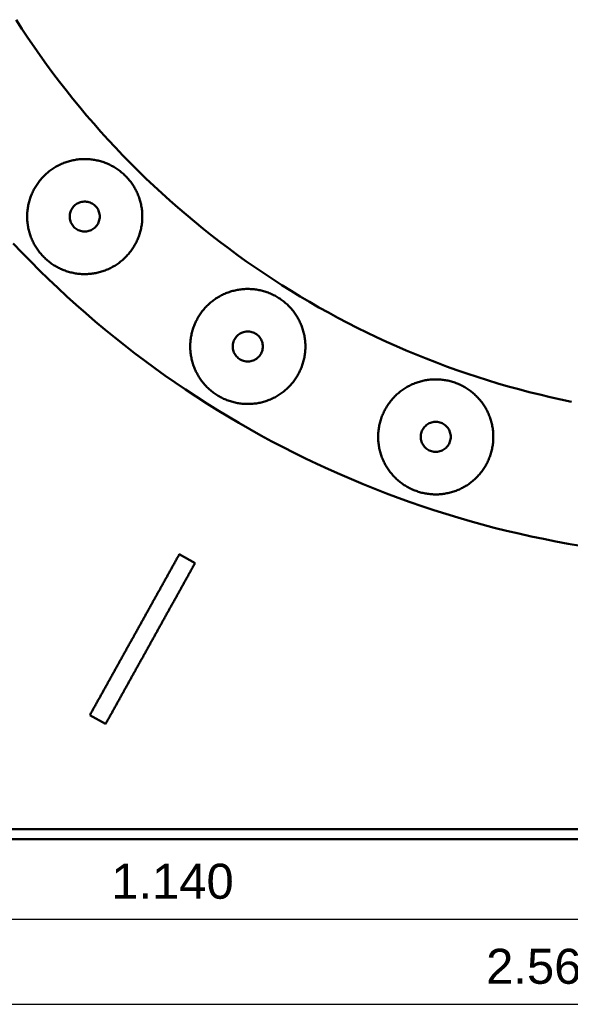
# Model space of a CAD drawing. Header units: millimetres. Extents: x 0 to 841, y 0 to 594.
# Tile 6 of 17: x 259 to 314, y 276 to 375. Entities that reach past the tile are written whole.
import ezdxf
from ezdxf.enums import TextEntityAlignment as Align

# ---------------------------------------------------------------- set-up
doc = ezdxf.new("R2010")
doc.units = ezdxf.units.MM
for name, color, linetype, lineweight in [('COTA', 7, 'CONTINUOUS', 25), ('TXT', 7, 'CONTINUOUS', 25), ('VIS', 7, 'CONTINUOUS', 50)]:
    doc.layers.add(name, color=color, linetype=linetype, lineweight=lineweight)
doc.styles.add('STD', font='LiberationSans-Regular.ttf')

msp = doc.modelspace()

# ---------------------------------------------------------------- linework, layer by layer
at = {"layer": 'COTA'}
for p, q in [((217.25, 284.974), (331.25, 284.974)), ((203.25, 276.474), (459.25, 276.474))]:
    msp.add_line(p, q, dxfattribs=at)
at = {"layer": 'VIS'}
for points in [[(258.638, 374.893), (259.223, 373.984), (259.819, 373.083), (260.426, 372.189), (261.045, 371.303), (261.675, 370.425), (262.315, 369.554), (262.967, 368.692), (263.629, 367.838), (264.302, 366.993), (264.986, 366.156), (265.68, 365.327), (266.384, 364.508), (267.099, 363.697), (267.824, 362.895), (268.559, 362.103), (269.303, 361.32), (270.058, 360.546), (270.822, 359.782), (271.596, 359.028), (272.379, 358.283), (273.171, 357.548), (273.973, 356.823), (274.784, 356.108), (275.603, 355.404), (276.432, 354.71), (277.269, 354.026), (278.114, 353.353), (278.968, 352.691), (279.83, 352.039), (280.7, 351.399), (281.579, 350.769), (282.465, 350.15), (283.359, 349.543), (284.26, 348.947), (285.169, 348.362), (286.085, 347.789), (287.008, 347.227), (287.938, 346.677), (288.875, 346.138), (289.819, 345.612), (290.769, 345.097), (291.726, 344.594), (292.689, 344.104), (293.658, 343.625), (294.633, 343.159), (295.614, 342.705), (296.6, 342.263), (297.592, 341.834), (298.589, 341.417), (299.591, 341.013), (300.599, 340.622), (301.611, 340.243), (302.628, 339.877), (303.649, 339.524), (304.675, 339.183), (305.704, 338.856), (306.738, 338.541), (307.776, 338.24), (308.818, 337.951), (309.863, 337.676), (310.911, 337.414), (311.963, 337.165), (313.017, 336.929), (314.075, 336.707)], [(258.638, 374.893), (259.223, 373.984), (259.819, 373.083), (260.426, 372.189), (261.045, 371.303), (261.675, 370.425), (262.315, 369.554), (262.967, 368.692), (263.629, 367.838), (264.302, 366.993), (264.986, 366.156), (265.68, 365.327), (266.384, 364.508), (267.099, 363.697), (267.824, 362.895), (268.559, 362.103), (269.303, 361.32), (270.058, 360.546), (270.822, 359.782), (271.596, 359.028), (272.379, 358.283), (273.171, 357.548), (273.973, 356.823), (274.784, 356.108), (275.603, 355.404), (276.432, 354.71), (277.269, 354.026), (278.114, 353.353), (278.968, 352.691), (279.83, 352.039), (280.7, 351.399), (281.579, 350.769), (282.465, 350.15), (283.359, 349.543), (284.26, 348.947), (285.169, 348.362), (286.085, 347.789), (287.008, 347.227), (287.938, 346.677), (288.875, 346.138), (289.819, 345.612), (290.769, 345.097), (291.726, 344.594), (292.689, 344.104), (293.658, 343.625), (294.633, 343.159), (295.614, 342.705), (296.6, 342.263), (297.592, 341.834), (298.589, 341.417), (299.591, 341.013), (300.599, 340.622), (301.611, 340.243), (302.628, 339.877), (303.649, 339.524), (304.675, 339.183), (305.704, 338.856), (306.738, 338.541), (307.776, 338.24), (308.818, 337.951), (309.863, 337.676), (310.911, 337.414), (311.963, 337.165), (313.017, 336.929), (314.075, 336.707)], [(271.239, 355.213), (271.238, 355.333), (271.234, 355.453), (271.228, 355.573), (271.219, 355.693), (271.208, 355.812), (271.194, 355.931), (271.178, 356.05), (271.159, 356.169), (271.138, 356.287), (271.114, 356.405), (271.088, 356.522), (271.06, 356.638), (271.029, 356.754), (270.995, 356.87), (270.959, 356.984), (270.921, 357.098), (270.881, 357.211), (270.838, 357.323), (270.793, 357.434), (270.745, 357.545), (270.695, 357.654), (270.643, 357.762), (270.589, 357.869), (270.532, 357.975), (270.474, 358.079), (270.413, 358.183), (270.35, 358.285), (270.285, 358.386), (270.217, 358.485), (270.148, 358.583), (270.077, 358.68), (270.003, 358.775), (269.928, 358.868), (269.851, 358.96), (269.772, 359.05), (269.69, 359.139), (269.608, 359.226), (269.523, 359.311), (269.437, 359.394), (269.348, 359.476), (269.259, 359.555), (269.167, 359.633), (269.074, 359.709), (268.98, 359.783), (268.883, 359.854), (268.786, 359.924), (268.687, 359.992), (268.586, 360.058), (268.484, 360.121), (268.381, 360.183), (268.277, 360.242), (268.171, 360.299), (268.065, 360.354), (267.957, 360.407), (267.848, 360.457), (267.738, 360.505), (267.627, 360.551), (267.515, 360.594), (267.402, 360.636), (267.289, 360.674), (267.174, 360.711), (267.059, 360.745), (266.943, 360.776), (266.827, 360.805), (266.71, 360.832), (266.592, 360.856), (266.474, 360.878), (266.356, 360.897), (266.237, 360.914), (266.118, 360.929), (265.999, 360.941), (265.879, 360.95), (265.759, 360.957), (265.639, 360.961), (265.519, 360.963), (265.399, 360.962), (265.279, 360.959), (265.159, 360.954), (265.039, 360.946), (264.92, 360.935), (264.801, 360.922), (264.682, 360.906), (264.563, 360.888), (264.445, 360.868), (264.327, 360.844), (264.21, 360.819), (264.093, 360.791), (263.977, 360.761), (263.861, 360.728), (263.747, 360.693), (263.633, 360.655), (263.519, 360.615), (263.407, 360.573), (263.296, 360.528), (263.185, 360.481), (263.076, 360.432), (262.967, 360.381), (262.86, 360.327), (262.754, 360.271), (262.649, 360.213), (262.545, 360.152), (262.443, 360.09), (262.341, 360.025), (262.242, 359.958), (262.143, 359.89), (262.046, 359.819), (261.951, 359.746), (261.857, 359.671), (261.765, 359.594), (261.674, 359.516), (261.585, 359.435), (261.498, 359.353), (261.413, 359.268), (261.329, 359.182), (261.247, 359.095), (261.167, 359.005), (261.089, 358.914), (261.012, 358.822), (260.938, 358.727), (260.866, 358.632), (260.795, 358.534), (260.727, 358.436), (260.661, 358.336), (260.597, 358.234), (260.535, 358.131), (260.475, 358.027), (260.417, 357.922), (260.362, 357.816), (260.308, 357.708), (260.258, 357.599), (260.209, 357.49), (260.163, 357.379), (260.118, 357.267), (260.077, 357.155), (260.037, 357.041), (260, 356.927), (259.966, 356.812), (259.934, 356.697), (259.904, 356.58), (259.877, 356.463), (259.852, 356.346), (259.829, 356.228), (259.809, 356.11), (259.792, 355.991), (259.777, 355.872), (259.764, 355.752), (259.754, 355.633), (259.747, 355.513), (259.742, 355.393), (259.739, 355.273), (259.739, 355.153), (259.742, 355.033), (259.747, 354.913), (259.754, 354.793), (259.764, 354.674), (259.777, 354.554), (259.792, 354.435), (259.809, 354.317), (259.829, 354.198), (259.852, 354.08), (259.877, 353.963), (259.904, 353.846), (259.934, 353.73), (259.966, 353.614), (260, 353.499), (260.037, 353.385), (260.077, 353.272), (260.118, 353.159), (260.163, 353.047), (260.209, 352.937), (260.258, 352.827), (260.308, 352.718), (260.362, 352.611), (260.417, 352.504), (260.475, 352.399), (260.535, 352.295), (260.597, 352.192), (260.661, 352.091), (260.727, 351.991), (260.795, 351.892), (260.866, 351.795), (260.938, 351.699), (261.012, 351.605), (261.089, 351.512), (261.167, 351.421), (261.247, 351.332), (261.329, 351.244), (261.413, 351.158), (261.498, 351.074), (261.585, 350.991), (261.674, 350.911), (261.765, 350.832), (261.857, 350.755), (261.951, 350.68), (262.046, 350.608), (262.143, 350.537), (262.242, 350.468), (262.341, 350.401), (262.443, 350.337), (262.545, 350.274), (262.649, 350.214), (262.754, 350.155), (262.86, 350.099), (262.967, 350.046), (263.076, 349.994), (263.185, 349.945), (263.296, 349.898), (263.407, 349.853), (263.519, 349.811), (263.633, 349.771), (263.747, 349.734), (263.861, 349.698), (263.977, 349.666), (264.093, 349.635), (264.21, 349.607), (264.327, 349.582), (264.445, 349.559), (264.563, 349.538), (264.682, 349.52), (264.801, 349.505), (264.92, 349.491), (265.039, 349.481), (265.159, 349.473), (265.279, 349.467), (265.399, 349.464), (265.519, 349.463), (265.639, 349.465), (265.759, 349.469), (265.879, 349.476), (265.999, 349.486), (266.118, 349.498), (266.237, 349.512), (266.356, 349.529), (266.474, 349.548), (266.592, 349.57), (266.71, 349.594), (266.827, 349.621), (266.943, 349.65), (267.059, 349.682), (267.174, 349.716), (267.289, 349.752), (267.402, 349.791), (267.515, 349.832), (267.627, 349.875), (267.738, 349.921), (267.848, 349.969), (267.957, 350.02), (268.065, 350.072), (268.171, 350.127), (268.277, 350.184), (268.381, 350.244), (268.484, 350.305), (268.586, 350.369), (268.687, 350.434), (268.786, 350.502), (268.883, 350.572), (268.98, 350.644), (269.074, 350.718), (269.167, 350.793), (269.259, 350.871), (269.348, 350.951), (269.437, 351.032), (269.523, 351.116), (269.608, 351.201), (269.69, 351.288), (269.772, 351.376), (269.851, 351.466), (269.928, 351.558), (270.003, 351.652), (270.077, 351.747), (270.148, 351.843), (270.217, 351.941), (270.285, 352.04), (270.35, 352.141), (270.413, 352.243), (270.474, 352.347), (270.532, 352.451), (270.589, 352.557), (270.643, 352.664), (270.695, 352.773), (270.745, 352.882), (270.793, 352.992), (270.838, 353.103), (270.881, 353.215), (270.921, 353.328), (270.959, 353.442), (270.995, 353.557), (271.029, 353.672), (271.06, 353.788), (271.088, 353.904), (271.114, 354.022), (271.138, 354.139), (271.159, 354.257), (271.178, 354.376), (271.194, 354.495), (271.208, 354.614), (271.219, 354.734), (271.228, 354.853), (271.234, 354.973), (271.238, 355.093), (271.239, 355.213)], [(266.989, 355.213), (266.984, 355.334), (266.97, 355.454), (266.945, 355.572), (266.912, 355.688), (266.869, 355.801), (266.817, 355.91), (266.757, 356.015), (266.688, 356.114), (266.612, 356.208), (266.528, 356.295), (266.438, 356.375), (266.341, 356.448), (266.239, 356.512), (266.132, 356.568), (266.021, 356.616), (265.906, 356.654), (265.789, 356.683), (265.67, 356.702), (265.549, 356.712), (265.429, 356.712), (265.308, 356.702), (265.189, 356.683), (265.072, 356.654), (264.957, 356.616), (264.846, 356.568), (264.739, 356.512), (264.637, 356.448), (264.54, 356.375), (264.45, 356.295), (264.366, 356.208), (264.29, 356.114), (264.221, 356.015), (264.161, 355.91), (264.109, 355.801), (264.066, 355.688), (264.033, 355.572), (264.008, 355.454), (263.994, 355.334), (263.989, 355.213), (263.994, 355.092), (264.008, 354.973), (264.033, 354.854), (264.066, 354.738), (264.109, 354.625), (264.161, 354.516), (264.221, 354.411), (264.29, 354.312), (264.366, 354.218), (264.45, 354.131), (264.54, 354.051), (264.637, 353.979), (264.739, 353.914), (264.846, 353.858), (264.957, 353.811), (265.072, 353.772), (265.189, 353.743), (265.308, 353.724), (265.429, 353.714), (265.549, 353.714), (265.67, 353.724), (265.789, 353.743), (265.906, 353.772), (266.021, 353.811), (266.132, 353.858), (266.239, 353.914), (266.341, 353.979), (266.438, 354.051), (266.528, 354.131), (266.612, 354.218), (266.688, 354.312), (266.757, 354.411), (266.817, 354.516), (266.869, 354.625), (266.912, 354.738), (266.945, 354.854), (266.97, 354.973), (266.984, 355.092), (266.989, 355.213)], [(258.353, 352.519), (259.219, 351.609), (260.096, 350.709), (260.985, 349.821), (261.885, 348.943), (262.795, 348.077), (263.717, 347.223), (264.649, 346.38), (265.591, 345.549), (266.544, 344.73), (267.508, 343.923), (268.481, 343.128), (269.464, 342.345), (270.457, 341.575), (271.46, 340.817), (272.471, 340.072), (273.493, 339.34), (274.523, 338.621), (275.562, 337.914), (276.611, 337.221), (277.667, 336.541), (278.733, 335.875), (279.806, 335.221), (280.888, 334.582), (281.977, 333.956), (283.075, 333.343), (284.18, 332.745), (285.292, 332.16), (286.412, 331.59), (287.538, 331.034), (288.672, 330.491), (289.812, 329.963), (290.959, 329.45), (292.113, 328.951), (293.272, 328.466), (294.438, 327.996), (295.609, 327.541), (296.786, 327.101), (297.968, 326.675), (299.156, 326.264), (300.348, 325.868), (301.546, 325.488), (302.748, 325.122), (303.955, 324.771), (305.166, 324.436), (306.381, 324.116), (307.6, 323.811), (308.823, 323.521), (310.049, 323.247), (311.279, 322.989), (312.512, 322.745), (313.748, 322.518), (314.986, 322.305)], [(287.521, 342.229), (287.52, 342.349), (287.516, 342.469), (287.51, 342.589), (287.501, 342.708), (287.49, 342.828), (287.476, 342.947), (287.46, 343.066), (287.441, 343.185), (287.42, 343.303), (287.396, 343.42), (287.37, 343.537), (287.342, 343.654), (287.311, 343.77), (287.277, 343.885), (287.241, 344), (287.203, 344.114), (287.163, 344.227), (287.12, 344.339), (287.075, 344.45), (287.027, 344.56), (286.977, 344.669), (286.925, 344.778), (286.871, 344.885), (286.814, 344.99), (286.756, 345.095), (286.695, 345.198), (286.632, 345.301), (286.567, 345.401), (286.499, 345.501), (286.43, 345.599), (286.359, 345.695), (286.285, 345.79), (286.21, 345.884), (286.133, 345.976), (286.053, 346.066), (285.972, 346.154), (285.89, 346.241), (285.805, 346.326), (285.719, 346.41), (285.63, 346.491), (285.541, 346.571), (285.449, 346.648), (285.356, 346.724), (285.261, 346.798), (285.165, 346.87), (285.068, 346.94), (284.969, 347.008), (284.868, 347.073), (284.766, 347.137), (284.663, 347.198), (284.559, 347.258), (284.453, 347.315), (284.347, 347.37), (284.239, 347.422), (284.13, 347.473), (284.02, 347.521), (283.909, 347.567), (283.797, 347.61), (283.684, 347.651), (283.571, 347.69), (283.456, 347.726), (283.341, 347.76), (283.225, 347.792), (283.109, 347.821), (282.992, 347.848), (282.874, 347.872), (282.756, 347.894), (282.638, 347.913), (282.519, 347.93), (282.4, 347.944), (282.28, 347.956), (282.161, 347.966), (282.041, 347.972), (281.921, 347.977), (281.801, 347.979), (281.681, 347.978), (281.561, 347.975), (281.441, 347.969), (281.321, 347.961), (281.202, 347.95), (281.083, 347.937), (280.964, 347.922), (280.845, 347.904), (280.727, 347.883), (280.609, 347.86), (280.492, 347.835), (280.375, 347.807), (280.259, 347.776), (280.143, 347.744), (280.028, 347.708), (279.914, 347.671), (279.801, 347.631), (279.689, 347.589), (279.578, 347.544), (279.467, 347.497), (279.358, 347.448), (279.249, 347.396), (279.142, 347.342), (279.036, 347.286), (278.931, 347.228), (278.827, 347.168), (278.725, 347.105), (278.623, 347.041), (278.524, 346.974), (278.425, 346.905), (278.328, 346.834), (278.233, 346.761), (278.139, 346.687), (278.047, 346.61), (277.956, 346.531), (277.867, 346.451), (277.78, 346.368), (277.695, 346.284), (277.611, 346.198), (277.529, 346.11), (277.449, 346.021), (277.371, 345.93), (277.294, 345.837), (277.22, 345.743), (277.148, 345.647), (277.077, 345.55), (277.009, 345.451), (276.943, 345.351), (276.879, 345.25), (276.817, 345.147), (276.757, 345.043), (276.699, 344.938), (276.644, 344.831), (276.59, 344.724), (276.54, 344.615), (276.491, 344.505), (276.444, 344.394), (276.4, 344.283), (276.359, 344.17), (276.319, 344.057), (276.282, 343.943), (276.248, 343.828), (276.216, 343.712), (276.186, 343.596), (276.159, 343.479), (276.134, 343.362), (276.111, 343.244), (276.091, 343.125), (276.074, 343.007), (276.059, 342.887), (276.046, 342.768), (276.036, 342.648), (276.029, 342.529), (276.024, 342.409), (276.021, 342.289), (276.021, 342.169), (276.024, 342.049), (276.029, 341.929), (276.036, 341.809), (276.046, 341.689), (276.059, 341.57), (276.074, 341.451), (276.091, 341.332), (276.111, 341.214), (276.134, 341.096), (276.159, 340.979), (276.186, 340.862), (276.216, 340.745), (276.248, 340.63), (276.282, 340.515), (276.319, 340.401), (276.359, 340.287), (276.4, 340.175), (276.444, 340.063), (276.491, 339.952), (276.54, 339.843), (276.59, 339.734), (276.644, 339.626), (276.699, 339.52), (276.757, 339.415), (276.817, 339.311), (276.879, 339.208), (276.943, 339.106), (277.009, 339.006), (277.077, 338.907), (277.148, 338.81), (277.22, 338.714), (277.294, 338.62), (277.371, 338.528), (277.449, 338.437), (277.529, 338.347), (277.611, 338.259), (277.695, 338.173), (277.78, 338.089), (277.867, 338.007), (277.956, 337.926), (278.047, 337.848), (278.139, 337.771), (278.233, 337.696), (278.328, 337.623), (278.425, 337.552), (278.524, 337.484), (278.623, 337.417), (278.725, 337.352), (278.827, 337.29), (278.931, 337.229), (279.036, 337.171), (279.142, 337.115), (279.249, 337.061), (279.358, 337.01), (279.467, 336.961), (279.578, 336.914), (279.689, 336.869), (279.801, 336.827), (279.914, 336.787), (280.028, 336.749), (280.143, 336.714), (280.259, 336.681), (280.375, 336.651), (280.492, 336.623), (280.609, 336.597), (280.727, 336.574), (280.845, 336.554), (280.964, 336.536), (281.083, 336.52), (281.202, 336.507), (281.321, 336.496), (281.441, 336.488), (281.561, 336.483), (281.681, 336.479), (281.801, 336.479), (281.921, 336.481), (282.041, 336.485), (282.161, 336.492), (282.28, 336.501), (282.4, 336.513), (282.519, 336.528), (282.638, 336.544), (282.756, 336.564), (282.874, 336.586), (282.992, 336.61), (283.109, 336.637), (283.225, 336.666), (283.341, 336.697), (283.456, 336.731), (283.571, 336.768), (283.684, 336.806), (283.797, 336.847), (283.909, 336.891), (284.02, 336.937), (284.13, 336.985), (284.239, 337.035), (284.347, 337.088), (284.453, 337.143), (284.559, 337.2), (284.663, 337.259), (284.766, 337.321), (284.868, 337.384), (284.969, 337.45), (285.068, 337.518), (285.165, 337.587), (285.261, 337.659), (285.356, 337.733), (285.449, 337.809), (285.541, 337.887), (285.63, 337.966), (285.719, 338.048), (285.805, 338.131), (285.89, 338.216), (285.972, 338.303), (286.053, 338.392), (286.133, 338.482), (286.21, 338.574), (286.285, 338.667), (286.359, 338.762), (286.43, 338.859), (286.499, 338.957), (286.567, 339.056), (286.632, 339.157), (286.695, 339.259), (286.756, 339.362), (286.814, 339.467), (286.871, 339.573), (286.925, 339.68), (286.977, 339.788), (287.027, 339.897), (287.075, 340.008), (287.12, 340.119), (287.163, 340.231), (287.203, 340.344), (287.241, 340.458), (287.277, 340.572), (287.311, 340.687), (287.342, 340.803), (287.37, 340.92), (287.396, 341.037), (287.42, 341.155), (287.441, 341.273), (287.46, 341.392), (287.476, 341.51), (287.49, 341.63), (287.501, 341.749), (287.51, 341.869), (287.516, 341.989), (287.52, 342.109), (287.521, 342.229)], [(283.271, 342.229), (283.266, 342.349), (283.252, 342.469), (283.227, 342.588), (283.194, 342.704), (283.151, 342.817), (283.099, 342.926), (283.039, 343.03), (282.97, 343.13), (282.894, 343.223), (282.81, 343.311), (282.72, 343.391), (282.623, 343.463), (282.521, 343.528), (282.414, 343.584), (282.303, 343.631), (282.188, 343.67), (282.071, 343.698), (281.952, 343.718), (281.831, 343.728), (281.711, 343.728), (281.59, 343.718), (281.471, 343.698), (281.354, 343.67), (281.239, 343.631), (281.128, 343.584), (281.021, 343.528), (280.919, 343.463), (280.822, 343.391), (280.732, 343.311), (280.648, 343.223), (280.572, 343.13), (280.503, 343.03), (280.443, 342.926), (280.391, 342.817), (280.348, 342.704), (280.315, 342.588), (280.29, 342.469), (280.276, 342.349), (280.271, 342.229), (280.276, 342.108), (280.29, 341.988), (280.315, 341.87), (280.348, 341.754), (280.391, 341.641), (280.443, 341.532), (280.503, 341.427), (280.572, 341.328), (280.648, 341.234), (280.732, 341.147), (280.822, 341.067), (280.919, 340.994), (281.021, 340.93), (281.128, 340.874), (281.239, 340.826), (281.354, 340.788), (281.471, 340.759), (281.59, 340.74), (281.711, 340.73), (281.831, 340.73), (281.952, 340.74), (282.071, 340.759), (282.188, 340.788), (282.303, 340.826), (282.414, 340.874), (282.521, 340.93), (282.623, 340.994), (282.72, 341.067), (282.81, 341.147), (282.894, 341.234), (282.97, 341.328), (283.039, 341.427), (283.099, 341.532), (283.151, 341.641), (283.194, 341.754), (283.227, 341.87), (283.252, 341.988), (283.266, 342.108), (283.271, 342.229)], [(306.284, 333.193), (306.283, 333.313), (306.279, 333.433), (306.273, 333.553), (306.264, 333.672), (306.253, 333.792), (306.239, 333.911), (306.223, 334.03), (306.204, 334.149), (306.183, 334.267), (306.159, 334.385), (306.133, 334.502), (306.105, 334.618), (306.074, 334.734), (306.04, 334.85), (306.004, 334.964), (305.966, 335.078), (305.926, 335.191), (305.883, 335.303), (305.838, 335.414), (305.79, 335.524), (305.74, 335.634), (305.688, 335.742), (305.634, 335.849), (305.577, 335.955), (305.519, 336.059), (305.458, 336.163), (305.395, 336.265), (305.33, 336.366), (305.262, 336.465), (305.193, 336.563), (305.122, 336.659), (305.048, 336.754), (304.973, 336.848), (304.896, 336.94), (304.816, 337.03), (304.735, 337.119), (304.653, 337.205), (304.568, 337.291), (304.482, 337.374), (304.393, 337.455), (304.304, 337.535), (304.212, 337.613), (304.119, 337.688), (304.024, 337.762), (303.928, 337.834), (303.831, 337.904), (303.732, 337.972), (303.631, 338.038), (303.529, 338.101), (303.426, 338.163), (303.322, 338.222), (303.216, 338.279), (303.11, 338.334), (303.002, 338.386), (302.893, 338.437), (302.783, 338.485), (302.672, 338.531), (302.56, 338.574), (302.447, 338.615), (302.334, 338.654), (302.219, 338.69), (302.104, 338.724), (301.988, 338.756), (301.872, 338.785), (301.755, 338.812), (301.637, 338.836), (301.519, 338.858), (301.401, 338.877), (301.282, 338.894), (301.163, 338.908), (301.043, 338.92), (300.924, 338.93), (300.804, 338.937), (300.684, 338.941), (300.564, 338.943), (300.444, 338.942), (300.324, 338.939), (300.204, 338.933), (300.084, 338.925), (299.965, 338.915), (299.846, 338.902), (299.727, 338.886), (299.608, 338.868), (299.49, 338.847), (299.372, 338.824), (299.255, 338.799), (299.138, 338.771), (299.022, 338.74), (298.906, 338.708), (298.791, 338.673), (298.677, 338.635), (298.564, 338.595), (298.452, 338.553), (298.341, 338.508), (298.23, 338.461), (298.121, 338.412), (298.012, 338.36), (297.905, 338.307), (297.799, 338.251), (297.694, 338.192), (297.59, 338.132), (297.488, 338.07), (297.386, 338.005), (297.287, 337.938), (297.188, 337.869), (297.091, 337.799), (296.996, 337.726), (296.902, 337.651), (296.81, 337.574), (296.719, 337.495), (296.63, 337.415), (296.543, 337.332), (296.458, 337.248), (296.374, 337.162), (296.292, 337.075), (296.212, 336.985), (296.134, 336.894), (296.057, 336.801), (295.983, 336.707), (295.911, 336.611), (295.84, 336.514), (295.772, 336.415), (295.706, 336.315), (295.642, 336.214), (295.58, 336.111), (295.52, 336.007), (295.462, 335.902), (295.407, 335.795), (295.353, 335.688), (295.303, 335.579), (295.254, 335.469), (295.207, 335.359), (295.163, 335.247), (295.122, 335.134), (295.082, 335.021), (295.045, 334.907), (295.011, 334.792), (294.979, 334.676), (294.949, 334.56), (294.922, 334.443), (294.897, 334.326), (294.874, 334.208), (294.854, 334.089), (294.837, 333.971), (294.822, 333.852), (294.809, 333.732), (294.799, 333.613), (294.792, 333.493), (294.787, 333.373), (294.784, 333.253), (294.784, 333.133), (294.787, 333.013), (294.792, 332.893), (294.799, 332.773), (294.809, 332.654), (294.822, 332.534), (294.837, 332.415), (294.854, 332.296), (294.874, 332.178), (294.897, 332.06), (294.922, 331.943), (294.949, 331.826), (294.979, 331.71), (295.011, 331.594), (295.045, 331.479), (295.082, 331.365), (295.122, 331.251), (295.163, 331.139), (295.207, 331.027), (295.254, 330.916), (295.303, 330.807), (295.353, 330.698), (295.407, 330.591), (295.462, 330.484), (295.52, 330.379), (295.58, 330.275), (295.642, 330.172), (295.706, 330.07), (295.772, 329.97), (295.84, 329.872), (295.911, 329.774), (295.983, 329.679), (296.057, 329.584), (296.134, 329.492), (296.212, 329.401), (296.292, 329.311), (296.374, 329.224), (296.458, 329.138), (296.543, 329.053), (296.63, 328.971), (296.719, 328.891), (296.81, 328.812), (296.902, 328.735), (296.996, 328.66), (297.091, 328.587), (297.188, 328.517), (297.287, 328.448), (297.386, 328.381), (297.488, 328.316), (297.59, 328.254), (297.694, 328.193), (297.799, 328.135), (297.905, 328.079), (298.012, 328.025), (298.121, 327.974), (298.23, 327.925), (298.341, 327.878), (298.452, 327.833), (298.564, 327.791), (298.677, 327.751), (298.791, 327.713), (298.906, 327.678), (299.022, 327.645), (299.138, 327.615), (299.255, 327.587), (299.372, 327.562), (299.49, 327.539), (299.608, 327.518), (299.727, 327.5), (299.846, 327.484), (299.965, 327.471), (300.084, 327.461), (300.204, 327.452), (300.324, 327.447), (300.444, 327.444), (300.564, 327.443), (300.684, 327.445), (300.804, 327.449), (300.924, 327.456), (301.043, 327.466), (301.163, 327.477), (301.282, 327.492), (301.401, 327.509), (301.519, 327.528), (301.637, 327.55), (301.755, 327.574), (301.872, 327.601), (301.988, 327.63), (302.104, 327.661), (302.219, 327.695), (302.334, 327.732), (302.447, 327.771), (302.56, 327.812), (302.672, 327.855), (302.783, 327.901), (302.893, 327.949), (303.002, 327.999), (303.11, 328.052), (303.216, 328.107), (303.322, 328.164), (303.426, 328.223), (303.529, 328.285), (303.631, 328.348), (303.732, 328.414), (303.831, 328.482), (303.928, 328.552), (304.024, 328.624), (304.119, 328.697), (304.212, 328.773), (304.304, 328.851), (304.393, 328.931), (304.482, 329.012), (304.568, 329.095), (304.653, 329.18), (304.735, 329.267), (304.816, 329.356), (304.896, 329.446), (304.973, 329.538), (305.048, 329.631), (305.122, 329.726), (305.193, 329.823), (305.262, 329.921), (305.33, 330.02), (305.395, 330.121), (305.458, 330.223), (305.519, 330.327), (305.577, 330.431), (305.634, 330.537), (305.688, 330.644), (305.74, 330.752), (305.79, 330.862), (305.838, 330.972), (305.883, 331.083), (305.926, 331.195), (305.966, 331.308), (306.004, 331.422), (306.04, 331.536), (306.074, 331.652), (306.105, 331.768), (306.133, 331.884), (306.159, 332.001), (306.183, 332.119), (306.204, 332.237), (306.223, 332.356), (306.239, 332.475), (306.253, 332.594), (306.264, 332.713), (306.273, 332.833), (306.279, 332.953), (306.283, 333.073), (306.284, 333.193)], [(302.034, 333.193), (302.029, 333.314), (302.015, 333.434), (301.99, 333.552), (301.957, 333.668), (301.914, 333.781), (301.862, 333.89), (301.802, 333.995), (301.733, 334.094), (301.657, 334.188), (301.573, 334.275), (301.483, 334.355), (301.386, 334.427), (301.284, 334.492), (301.177, 334.548), (301.066, 334.595), (300.951, 334.634), (300.834, 334.663), (300.715, 334.682), (300.594, 334.692), (300.474, 334.692), (300.353, 334.682), (300.234, 334.663), (300.117, 334.634), (300.002, 334.595), (299.891, 334.548), (299.784, 334.492), (299.682, 334.427), (299.585, 334.355), (299.495, 334.275), (299.411, 334.188), (299.335, 334.094), (299.266, 333.995), (299.206, 333.89), (299.154, 333.781), (299.111, 333.668), (299.078, 333.552), (299.053, 333.434), (299.039, 333.314), (299.034, 333.193), (299.039, 333.072), (299.053, 332.952), (299.078, 332.834), (299.111, 332.718), (299.154, 332.605), (299.206, 332.496), (299.266, 332.391), (299.335, 332.292), (299.411, 332.198), (299.495, 332.111), (299.585, 332.031), (299.682, 331.958), (299.784, 331.894), (299.891, 331.838), (300.002, 331.79), (300.117, 331.752), (300.234, 331.723), (300.353, 331.704), (300.474, 331.694), (300.594, 331.694), (300.715, 331.704), (300.834, 331.723), (300.951, 331.752), (301.066, 331.79), (301.177, 331.838), (301.284, 331.894), (301.386, 331.958), (301.483, 332.031), (301.573, 332.111), (301.657, 332.198), (301.733, 332.292), (301.802, 332.391), (301.862, 332.496), (301.914, 332.605), (301.957, 332.718), (301.99, 332.834), (302.015, 332.952), (302.029, 333.072), (302.034, 333.193)], [(265.995, 305.369), (266.054, 305.474), (266.112, 305.579), (266.171, 305.684), (266.229, 305.789), (266.287, 305.895), (266.346, 306), (266.404, 306.105), (266.463, 306.21), (266.521, 306.315), (266.579, 306.42), (266.638, 306.525), (266.696, 306.63), (266.755, 306.736), (266.813, 306.841), (266.871, 306.946), (266.93, 307.051), (266.988, 307.156), (267.047, 307.261), (267.105, 307.366), (267.163, 307.471), (267.222, 307.577), (267.28, 307.682), (267.339, 307.787), (267.397, 307.892), (267.455, 307.997), (267.514, 308.102), (267.572, 308.207), (267.631, 308.312), (267.689, 308.418), (267.747, 308.523), (267.806, 308.628), (267.864, 308.733), (267.923, 308.838), (267.981, 308.943), (268.039, 309.048), (268.098, 309.154), (268.156, 309.259), (268.215, 309.364), (268.273, 309.469), (268.332, 309.574), (268.39, 309.679), (268.448, 309.784), (268.507, 309.889), (268.565, 309.995), (268.624, 310.1), (268.682, 310.205), (268.74, 310.31), (268.799, 310.415), (268.857, 310.52), (268.916, 310.625), (268.974, 310.73), (269.032, 310.836), (269.091, 310.941), (269.149, 311.046), (269.208, 311.151), (269.266, 311.256), (269.324, 311.361), (269.383, 311.466), (269.441, 311.571), (269.5, 311.677), (269.558, 311.782), (269.616, 311.887), (269.675, 311.992), (269.733, 312.097), (269.792, 312.202), (269.85, 312.307), (269.908, 312.412), (269.967, 312.518), (270.025, 312.623), (270.084, 312.728), (270.142, 312.833), (270.2, 312.938), (270.259, 313.043), (270.317, 313.148), (270.376, 313.253), (270.434, 313.359), (270.492, 313.464), (270.551, 313.569), (270.609, 313.674), (270.668, 313.779), (270.726, 313.884), (270.784, 313.989), (270.843, 314.094), (270.901, 314.2), (270.96, 314.305), (271.018, 314.41), (271.077, 314.515), (271.135, 314.62), (271.193, 314.725), (271.252, 314.83), (271.31, 314.936), (271.369, 315.041), (271.427, 315.146), (271.485, 315.251), (271.544, 315.356), (271.602, 315.461), (271.661, 315.566), (271.719, 315.671), (271.777, 315.777), (271.836, 315.882), (271.894, 315.987), (271.953, 316.092), (272.011, 316.197), (272.069, 316.302), (272.128, 316.407), (272.186, 316.512), (272.245, 316.618), (272.303, 316.723), (272.361, 316.828), (272.42, 316.933), (272.478, 317.038), (272.537, 317.143), (272.595, 317.248), (272.653, 317.353), (272.712, 317.459), (272.77, 317.564), (272.829, 317.669), (272.887, 317.774), (272.945, 317.879), (273.004, 317.984), (273.062, 318.089), (273.121, 318.194), (273.179, 318.3), (273.237, 318.405), (273.296, 318.51), (273.354, 318.615), (273.413, 318.72), (273.471, 318.825), (273.529, 318.93), (273.588, 319.035), (273.646, 319.141), (273.705, 319.246), (273.763, 319.351), (273.821, 319.456), (273.88, 319.561), (273.938, 319.666), (273.997, 319.771), (274.055, 319.877), (274.114, 319.982), (274.172, 320.087), (274.23, 320.192), (274.289, 320.297), (274.347, 320.402), (274.406, 320.507), (274.464, 320.612), (274.522, 320.718), (274.581, 320.823), (274.639, 320.928), (274.698, 321.033), (274.756, 321.138), (274.814, 321.243), (274.873, 321.348), (274.931, 321.453)], [(274.931, 321.453), (276.505, 320.579)], [(267.569, 304.495), (267.627, 304.6), (267.686, 304.705), (267.744, 304.81), (267.802, 304.915), (267.861, 305.02), (267.919, 305.126), (267.978, 305.231), (268.036, 305.336), (268.094, 305.441), (268.153, 305.546), (268.211, 305.651), (268.27, 305.756), (268.328, 305.861), (268.386, 305.967), (268.445, 306.072), (268.503, 306.177), (268.562, 306.282), (268.62, 306.387), (268.679, 306.492), (268.737, 306.597), (268.795, 306.702), (268.854, 306.808), (268.912, 306.913), (268.971, 307.018), (269.029, 307.123), (269.087, 307.228), (269.146, 307.333), (269.204, 307.438), (269.263, 307.543), (269.321, 307.649), (269.379, 307.754), (269.438, 307.859), (269.496, 307.964), (269.555, 308.069), (269.613, 308.174), (269.671, 308.279), (269.73, 308.384), (269.788, 308.49), (269.847, 308.595), (269.905, 308.7), (269.963, 308.805), (270.022, 308.91), (270.08, 309.015), (270.139, 309.12), (270.197, 309.225), (270.255, 309.331), (270.314, 309.436), (270.372, 309.541), (270.431, 309.646), (270.489, 309.751), (270.547, 309.856), (270.606, 309.961), (270.664, 310.067), (270.723, 310.172), (270.781, 310.277), (270.839, 310.382), (270.898, 310.487), (270.956, 310.592), (271.015, 310.697), (271.073, 310.802), (271.131, 310.908), (271.19, 311.013), (271.248, 311.118), (271.307, 311.223), (271.365, 311.328), (271.423, 311.433), (271.482, 311.538), (271.54, 311.643), (271.599, 311.749), (271.657, 311.854), (271.716, 311.959), (271.774, 312.064), (271.832, 312.169), (271.891, 312.274), (271.949, 312.379), (272.008, 312.484), (272.066, 312.59), (272.124, 312.695), (272.183, 312.8), (272.241, 312.905), (272.3, 313.01), (272.358, 313.115), (272.416, 313.22), (272.475, 313.325), (272.533, 313.431), (272.592, 313.536), (272.65, 313.641), (272.708, 313.746), (272.767, 313.851), (272.825, 313.956), (272.884, 314.061), (272.942, 314.166), (273, 314.272), (273.059, 314.377), (273.117, 314.482), (273.176, 314.587), (273.234, 314.692), (273.292, 314.797), (273.351, 314.902), (273.409, 315.008), (273.468, 315.113), (273.526, 315.218), (273.584, 315.323), (273.643, 315.428), (273.701, 315.533), (273.76, 315.638), (273.818, 315.743), (273.876, 315.849), (273.935, 315.954), (273.993, 316.059), (274.052, 316.164), (274.11, 316.269), (274.168, 316.374), (274.227, 316.479), (274.285, 316.584), (274.344, 316.69), (274.402, 316.795), (274.461, 316.9), (274.519, 317.005), (274.577, 317.11), (274.636, 317.215), (274.694, 317.32), (274.753, 317.425), (274.811, 317.531), (274.869, 317.636), (274.928, 317.741), (274.986, 317.846), (275.045, 317.951), (275.103, 318.056), (275.161, 318.161), (275.22, 318.266), (275.278, 318.372), (275.337, 318.477), (275.395, 318.582), (275.453, 318.687), (275.512, 318.792), (275.57, 318.897), (275.629, 319.002), (275.687, 319.107), (275.745, 319.213), (275.804, 319.318), (275.862, 319.423), (275.921, 319.528), (275.979, 319.633), (276.037, 319.738), (276.096, 319.843), (276.154, 319.948), (276.213, 320.054), (276.271, 320.159), (276.329, 320.264), (276.388, 320.369), (276.446, 320.474), (276.505, 320.579)], [(267.569, 304.495), (265.995, 305.369)], [(203.25, 293.974), (459.25, 293.974)], [(203.25, 292.974), (459.25, 292.974)]]:
    msp.add_lwpolyline(points, dxfattribs=at)

# ---------------------------------------------------------------- texts
at = {"layer": 'TXT', "style": 'STD'}
for s, p in [('1.140', (274.25, 285.974)), ('2.560 (huella de apoyo)', (331.25, 277.474))]:
    msp.add_text(s, height=3.5, dxfattribs=at).set_placement(p, align=Align.BOTTOM_CENTER)

doc.saveas('drawing.dxf')
